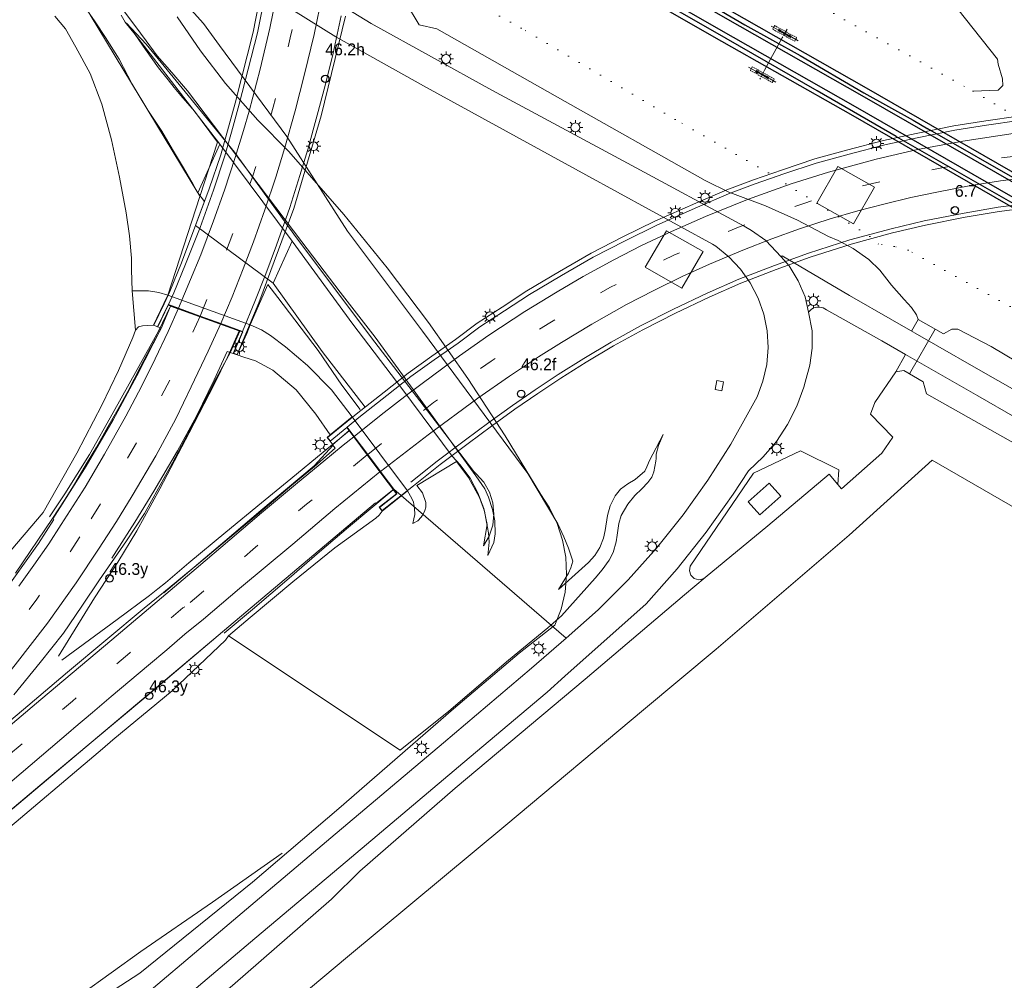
# Model space of a CAD drawing. Header units: metres. Extents: x 83575 to 86200, y 450600 to 453750.
# Tile 80 of 94: x 85556 to 85723, y 452814 to 452977. Entities that reach past the tile are written whole.
import ezdxf
from ezdxf.enums import TextEntityAlignment as Align

# ---------------------------------------------------------------- set-up
doc = ezdxf.new("R2010")
doc.units = ezdxf.units.M
for name, pattern in [('39strp', [12, 3, -9]), ('bhgrns', [2, 0, -2]), ('CENTER', [2, 1.25, -0.25, 0.25, -0.25]), ('DASHED2', [0.375, 0.25, -0.125])]:
    doc.linetypes.add(name, pattern=pattern)
for name, color, linetype, lineweight in [('bw-bs-uithouder spoor', 253, 'Continuous', 18), ('gr-bs-geleiderail', 253, 'geleiderail', 18), ('gw-bs-grondwerklijn', 253, 'Continuous', 18), ('kd-bs-bhgrns', 253, 'bhgrns', 18), ('kw-bs-viaduct', 253, 'Continuous', 18), ('mk-bs-39streep 0.15', 253, '39strp', 18), ('mk-bs-streep 0.15', 253, 'Continuous', 18), ('og-bs-bebouwing', 253, 'Continuous', 18), ('og-bs-spoor NS', 253, 'Continuous', 25), ('og-bs-terreinafscheiding', 253, 'Continuous', 18), ('vh-bs-randverharding', 253, 'Continuous', 18), ('wh-bs-duiker', 253, 'duiker', 18), ('wm-bs-hectometerbord text', 253, 'Continuous', 18), ('wm-bs-lichtmast', 253, 'Continuous', 18)]:
    doc.layers.add(name, color=color, linetype=linetype, lineweight=lineweight)
doc.styles.add('rtw_iso', font='iso-rtw.shx')
doc.linetypes.add('duiker', pattern='A,0,-2,[15,RTW.shx,S=1,R=0,X=0,Y=0],-2', length=4)
doc.linetypes.add('geleiderail', pattern='A,2,-1,[175,RTW.shx,S=0.5,R=0,X=0,Y=0],-1', length=4)

# ---------------------------------------------------------------- blocks, each defined once
blk = doc.blocks.new('poer SB40-flat-25')
h = blk.add_hatch()
h.set_pattern_fill('ACET-2D-ANSI31', color=252, scale=0.5, angle=151.4095, style=0)
h.set_pattern_definition([(196.4094594, (-85685.4671, -452974.4405), (0.4484684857, -1.522836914), [])])
h.paths.add_polyline_path([(0.96, -0.52), (-0.96, 0.52), (-1.04, 0.37), (0.87, -0.68)])
at = {"layer": 'bw-bs-uithouder spoor', "linetype": 'CENTER'}
for points in [[(-2.35, 1.18), (2.26, -1.33)], [(0.36, 0.67), (-0.45, -0.82)]]:
    blk.add_lwpolyline(points, dxfattribs=at)
at = {"layer": 'bw-bs-uithouder spoor', "linetype": 'DASHED2'}
blk.add_lwpolyline([(1.99, -0.79), (-1.74, 1.25), (-2.08, 0.63), (1.66, -1.4)], close=True, dxfattribs=at)
at = {"layer": 'bw-bs-uithouder spoor', "linetype": 'CENTER'}
for points in [[(-0.67, 0.44), (-0.82, 0.17), (-1.17, 0.37), (-1.02, 0.63), (-0.67, 0.44)], [(1.08, -0.52), (0.94, -0.78), (0.59, -0.59), (0.73, -0.33), (1.08, -0.52)]]:
    blk.add_lwpolyline(points, close=True, dxfattribs=at)
at = {"layer": 'bw-bs-uithouder spoor', "linetype": 'Continuous'}
blk.add_lwpolyline([(-0.96, 0.52), (-1.04, 0.37), (0.87, -0.68), (0.96, -0.52)], close=True, dxfattribs=at)
blk = doc.blocks.new('poer SB40-flat-26')
h = blk.add_hatch()
h.set_pattern_fill('ACET-2D-ANSI31', color=252, scale=0.5, angle=151.4095, style=0)
h.set_pattern_definition([(196.4094594, (-85681.6666, -452967.4672), (0.4484684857, -1.522836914), [])])
h.paths.add_polyline_path([(0.96, -0.52), (-0.96, 0.52), (-1.04, 0.37), (0.87, -0.68)])
at = {"layer": 'bw-bs-uithouder spoor', "linetype": 'CENTER'}
for points in [[(-2.35, 1.18), (2.26, -1.33)], [(0.36, 0.67), (-0.45, -0.82)]]:
    blk.add_lwpolyline(points, dxfattribs=at)
at = {"layer": 'bw-bs-uithouder spoor', "linetype": 'DASHED2'}
blk.add_lwpolyline([(1.99, -0.79), (-1.74, 1.25), (-2.08, 0.63), (1.66, -1.4)], close=True, dxfattribs=at)
at = {"layer": 'bw-bs-uithouder spoor', "linetype": 'CENTER'}
for points in [[(-0.67, 0.44), (-0.82, 0.17), (-1.17, 0.37), (-1.02, 0.63), (-0.67, 0.44)], [(1.08, -0.52), (0.94, -0.78), (0.59, -0.59), (0.73, -0.33), (1.08, -0.52)]]:
    blk.add_lwpolyline(points, close=True, dxfattribs=at)
at = {"layer": 'bw-bs-uithouder spoor', "linetype": 'Continuous'}
blk.add_lwpolyline([(-0.96, 0.52), (-1.04, 0.37), (0.87, -0.68), (0.96, -0.52)], close=True, dxfattribs=at)
blk = doc.blocks.new('HMP1-flat-137')
at = {"color": 253}
blk.add_circle((0, 0), 0.625, dxfattribs=at)
blk = doc.blocks.new('HMP1-flat-138')
at = {"color": 253}
blk.add_circle((0, 0), 0.625, dxfattribs=at)
blk = doc.blocks.new('HMP1-flat-147')
at = {"color": 253}
blk.add_circle((0, 0), 0.625, dxfattribs=at)
blk = doc.blocks.new('HMP1-flat-150')
at = {"color": 253}
blk.add_circle((0, 0), 0.625, dxfattribs=at)
blk = doc.blocks.new('HMP1-flat-154')
at = {"color": 253}
blk.add_circle((0, 0), 0.625, dxfattribs=at)
blk = doc.blocks.new('lantaarnpaal-flat-16')
at = {"layer": 'wm-bs-lichtmast'}
for p, q in [((-0.75, 0), (-1.25, 0)), ((-0.88, 0.88), (-0.53, 0.53)), ((0, 0.75), (0, 1.25)), ((0.53, 0.53), (0.88, 0.88)), ((0.75, 0), (1.25, 0)), ((-0.53, -0.53), (-0.88, -0.88)), ((0, -0.75), (0, -1.25)), ((0.53, -0.53), (0.88, -0.88))]:
    blk.add_line(p, q, dxfattribs=at)
blk.add_circle((0, 0), 0.75, dxfattribs=at)
blk = doc.blocks.new('lantaarnpaal-flat-41')
at = {"layer": 'wm-bs-lichtmast'}
for p, q in [((-0.75, 0), (-1.25, 0)), ((-0.88, 0.88), (-0.53, 0.53)), ((0, 0.75), (0, 1.25)), ((0.53, 0.53), (0.88, 0.88)), ((0.75, 0), (1.25, 0)), ((-0.53, -0.53), (-0.88, -0.88)), ((0, -0.75), (0, -1.25)), ((0.53, -0.53), (0.88, -0.88))]:
    blk.add_line(p, q, dxfattribs=at)
blk.add_circle((0, 0), 0.75, dxfattribs=at)
blk = doc.blocks.new('lantaarnpaal-flat-42')
at = {"layer": 'wm-bs-lichtmast'}
for p, q in [((-0.75, 0), (-1.25, 0)), ((-0.88, 0.88), (-0.53, 0.53)), ((0, 0.75), (0, 1.25)), ((0.53, 0.53), (0.88, 0.88)), ((0.75, 0), (1.25, 0)), ((-0.53, -0.53), (-0.88, -0.88)), ((0, -0.75), (0, -1.25)), ((0.53, -0.53), (0.88, -0.88))]:
    blk.add_line(p, q, dxfattribs=at)
blk.add_circle((0, 0), 0.75, dxfattribs=at)
blk = doc.blocks.new('lantaarnpaal-flat-67')
at = {"layer": 'wm-bs-lichtmast'}
for p, q in [((-0.75, 0), (-1.25, 0)), ((-0.88, 0.88), (-0.53, 0.53)), ((0, 0.75), (0, 1.25)), ((0.53, 0.53), (0.88, 0.88)), ((0.75, 0), (1.25, 0)), ((-0.53, -0.53), (-0.88, -0.88)), ((0, -0.75), (0, -1.25)), ((0.53, -0.53), (0.88, -0.88))]:
    blk.add_line(p, q, dxfattribs=at)
blk.add_circle((0, 0), 0.75, dxfattribs=at)
blk = doc.blocks.new('lantaarnpaal-flat-68')
at = {"layer": 'wm-bs-lichtmast'}
for p, q in [((-0.75, 0), (-1.25, 0)), ((-0.88, 0.88), (-0.53, 0.53)), ((0, 0.75), (0, 1.25)), ((0.53, 0.53), (0.88, 0.88)), ((0.75, 0), (1.25, 0)), ((-0.53, -0.53), (-0.88, -0.88)), ((0, -0.75), (0, -1.25)), ((0.53, -0.53), (0.88, -0.88))]:
    blk.add_line(p, q, dxfattribs=at)
blk.add_circle((0, 0), 0.75, dxfattribs=at)
blk = doc.blocks.new('lantaarnpaal-flat-69')
at = {"layer": 'wm-bs-lichtmast'}
for p, q in [((-0.75, 0), (-1.25, 0)), ((-0.88, 0.88), (-0.53, 0.53)), ((0, 0.75), (0, 1.25)), ((0.53, 0.53), (0.88, 0.88)), ((0.75, 0), (1.25, 0)), ((-0.53, -0.53), (-0.88, -0.88)), ((0, -0.75), (0, -1.25)), ((0.53, -0.53), (0.88, -0.88))]:
    blk.add_line(p, q, dxfattribs=at)
blk.add_circle((0, 0), 0.75, dxfattribs=at)
blk = doc.blocks.new('lantaarnpaal-flat-70')
at = {"layer": 'wm-bs-lichtmast'}
for p, q in [((-0.75, 0), (-1.25, 0)), ((-0.88, 0.88), (-0.53, 0.53)), ((0, 0.75), (0, 1.25)), ((0.53, 0.53), (0.88, 0.88)), ((0.75, 0), (1.25, 0)), ((-0.53, -0.53), (-0.88, -0.88)), ((0, -0.75), (0, -1.25)), ((0.53, -0.53), (0.88, -0.88))]:
    blk.add_line(p, q, dxfattribs=at)
blk.add_circle((0, 0), 0.75, dxfattribs=at)
blk = doc.blocks.new('lantaarnpaal-flat-72')
at = {"layer": 'wm-bs-lichtmast'}
for p, q in [((-0.75, 0), (-1.25, 0)), ((-0.88, 0.88), (-0.53, 0.53)), ((0, 0.75), (0, 1.25)), ((0.53, 0.53), (0.88, 0.88)), ((0.75, 0), (1.25, 0)), ((-0.53, -0.53), (-0.88, -0.88)), ((0, -0.75), (0, -1.25)), ((0.53, -0.53), (0.88, -0.88))]:
    blk.add_line(p, q, dxfattribs=at)
blk.add_circle((0, 0), 0.75, dxfattribs=at)
blk = doc.blocks.new('lantaarnpaal-flat-93')
at = {"layer": 'wm-bs-lichtmast'}
for p, q in [((-0.75, 0), (-1.25, 0)), ((-0.88, 0.88), (-0.53, 0.53)), ((0, 0.75), (0, 1.25)), ((0.53, 0.53), (0.88, 0.88)), ((0.75, 0), (1.25, 0)), ((-0.53, -0.53), (-0.88, -0.88)), ((0, -0.75), (0, -1.25)), ((0.53, -0.53), (0.88, -0.88))]:
    blk.add_line(p, q, dxfattribs=at)
blk.add_circle((0, 0), 0.75, dxfattribs=at)
blk = doc.blocks.new('lantaarnpaal-flat-94')
at = {"layer": 'wm-bs-lichtmast'}
for p, q in [((-0.75, 0), (-1.25, 0)), ((-0.88, 0.88), (-0.53, 0.53)), ((0, 0.75), (0, 1.25)), ((0.53, 0.53), (0.88, 0.88)), ((0.75, 0), (1.25, 0)), ((-0.53, -0.53), (-0.88, -0.88)), ((0, -0.75), (0, -1.25)), ((0.53, -0.53), (0.88, -0.88))]:
    blk.add_line(p, q, dxfattribs=at)
blk.add_circle((0, 0), 0.75, dxfattribs=at)
blk = doc.blocks.new('lantaarnpaal-flat-95')
at = {"layer": 'wm-bs-lichtmast'}
for p, q in [((-0.75, 0), (-1.25, 0)), ((-0.88, 0.88), (-0.53, 0.53)), ((0, 0.75), (0, 1.25)), ((0.53, 0.53), (0.88, 0.88)), ((0.75, 0), (1.25, 0)), ((-0.53, -0.53), (-0.88, -0.88)), ((0, -0.75), (0, -1.25)), ((0.53, -0.53), (0.88, -0.88))]:
    blk.add_line(p, q, dxfattribs=at)
blk.add_circle((0, 0), 0.75, dxfattribs=at)
blk = doc.blocks.new('lantaarnpaal-flat-117')
at = {"layer": 'wm-bs-lichtmast'}
for p, q in [((-0.75, 0), (-1.25, 0)), ((-0.88, 0.88), (-0.53, 0.53)), ((0, 0.75), (0, 1.25)), ((0.53, 0.53), (0.88, 0.88)), ((0.75, 0), (1.25, 0)), ((-0.53, -0.53), (-0.88, -0.88)), ((0, -0.75), (0, -1.25)), ((0.53, -0.53), (0.88, -0.88))]:
    blk.add_line(p, q, dxfattribs=at)
blk.add_circle((0, 0), 0.75, dxfattribs=at)
blk = doc.blocks.new('lantaarnpaal-flat-140')
at = {"layer": 'wm-bs-lichtmast'}
for p, q in [((-0.75, 0), (-1.25, 0)), ((-0.88, 0.88), (-0.53, 0.53)), ((0, 0.75), (0, 1.25)), ((0.53, 0.53), (0.88, 0.88)), ((0.75, 0), (1.25, 0)), ((-0.53, -0.53), (-0.88, -0.88)), ((0, -0.75), (0, -1.25)), ((0.53, -0.53), (0.88, -0.88))]:
    blk.add_line(p, q, dxfattribs=at)
blk.add_circle((0, 0), 0.75, dxfattribs=at)
blk = doc.blocks.new('lantaarnpaal-flat-190')
at = {"layer": 'wm-bs-lichtmast'}
for p, q in [((-0.75, 0), (-1.25, 0)), ((-0.88, 0.88), (-0.53, 0.53)), ((0, 0.75), (0, 1.25)), ((0.53, 0.53), (0.88, 0.88)), ((0.75, 0), (1.25, 0)), ((-0.53, -0.53), (-0.88, -0.88)), ((0, -0.75), (0, -1.25)), ((0.53, -0.53), (0.88, -0.88))]:
    blk.add_line(p, q, dxfattribs=at)
blk.add_circle((0, 0), 0.75, dxfattribs=at)
blk = doc.blocks.new('lantaarnpaal-flat-191')
at = {"layer": 'wm-bs-lichtmast'}
for p, q in [((-0.75, 0), (-1.25, 0)), ((-0.88, 0.88), (-0.53, 0.53)), ((0, 0.75), (0, 1.25)), ((0.53, 0.53), (0.88, 0.88)), ((0.75, 0), (1.25, 0)), ((-0.53, -0.53), (-0.88, -0.88)), ((0, -0.75), (0, -1.25)), ((0.53, -0.53), (0.88, -0.88))]:
    blk.add_line(p, q, dxfattribs=at)
blk.add_circle((0, 0), 0.75, dxfattribs=at)

msp = doc.modelspace()

# ---------------------------------------------------------------- linework, layer by layer
at = {"layer": 'bw-bs-uithouder spoor'}
msp.add_lwpolyline([(85685.02, 452973.62), (85682.03, 452968.14)], dxfattribs=at)
at = {"layer": 'gr-bs-geleiderail', "flags": 128}
for points in [[(85581.57, 452928.35), (85579.52, 452923.98), (85575.91, 452917.51), (85571.85, 452910.2), (85567.81, 452903.13), (85563.63, 452896.47), (85561.08, 452892.6)], [(85572.64, 452884.9), (85575.84, 452890.21), (85579.74, 452897.34), (85584.68, 452906.79), (85588.9, 452914.98), (85591.21, 452919.7), (85593.2, 452924.13)], [(85611.75, 452907.15), (85607.36, 452903.53), (85601.89, 452899.02), (85596.89, 452894.97), (85590.87, 452889.97), (85584.63, 452884.77), (85580.67, 452881.41), (85579.39, 452880.4)], [(85590.6, 452872.92), (85595.37, 452876.9), (85601.58, 452882.19), (85606.71, 452886.63), (85611.63, 452890.82), (85619.21, 452897.16)], [(85561.8, 452892.14), (85559.22, 452888.07), (85552.95, 452879.28), (85546.3, 452870.89), (85545.15, 452869.44), (85544.16, 452868.29), (85538.39, 452861.93), (85532.35, 452855.34), (85525.03, 452847.62), (85518.99, 452841.67), (85510.95, 452833.81), (85501.48, 452825.17), (85491.53, 452816.1), (85480.5, 452806.13), (85472.07, 452798.58), (85465.49, 452792.68), (85452.39, 452780.95), (85439.52, 452769.35), (85425.62, 452756.93), (85413.9, 452746.23), (85403.43, 452736.4), (85394.33, 452727.21), (85383.9, 452716.59), (85375.3, 452707.38), (85364.56, 452695.28), (85354.21, 452683.18), (85341.78, 452667.62), (85333.74, 452656.98), (85322.2, 452640.56), (85313.38, 452627.36), (85305.54, 452614.91), (85300.7, 452606.54)], [(85572.64, 452884.9), (85568.64, 452878.87), (85562.57, 452869)], [(85579.39, 452880.4), (85577.97, 452879.24), (85572.48, 452875.21), (85563.13, 452868.3)], [(85590.33, 452873.11), (85577.34, 452862.13), (85568.12, 452854.4), (85560.47, 452848.04), (85548.85, 452838.27), (85537.01, 452828.33), (85524.4, 452817.78), (85509.41, 452805.2), (85501.7, 452798.73), (85498.22, 452795.81), (85487.15, 452786.02), (85474.88, 452775.08), (85463.36, 452764.64), (85451.45, 452753.99), (85439.78, 452743.31), (85429.09, 452733.56), (85417.43, 452722.48), (85406.91, 452712.26), (85397.62, 452702.94), (85389.07, 452693.84), (85378.62, 452682.07), (85369.15, 452670.69), (85359.87, 452659.23), (85353.5, 452650.91), (85343.9, 452638.17), (85334.92, 452624.74), (85325.44, 452610.3), (85317.86, 452597.76), (85315.6, 452593.77)]]:
    msp.add_lwpolyline(points, dxfattribs=at)
at = {"layer": 'gw-bs-grondwerklijn'}
for p, q in [((85567.95, 452977.49), (85586.17, 452947.38)), ((85582.66, 452977.18), (85586.59, 452971.43)), ((85589.85, 452955.63), (85574.08, 452976.11)), ((85574.08, 452976.11), (85577.43, 452972.57)), ((85577.43, 452972.57), (85592.37, 452954.27)), ((85586.59, 452971.43), (85590.84, 452965.9)), ((85590.84, 452965.9), (85596.3, 452959.67)), ((85596.3, 452959.67), (85601.52, 452954.36)), ((85592.37, 452954.27), (85602.85, 452939.79)), ((85610.87, 452943.71), (85601.52, 452954.36)), ((85618.17, 452934.71), (85610.87, 452943.71)), ((85602.85, 452939.79), (85616.11, 452922.12)), ((85612.35, 452925.19), (85602.13, 452939.19)), ((85625.16, 452925.47), (85618.17, 452934.71)), ((85598.88, 452932.11), (85607.2, 452920.56)), ((85620.64, 452914.3), (85612.35, 452925.19)), ((85631.82, 452915.99), (85625.16, 452925.47)), ((85708.01, 452925.97), (85706.88, 452924)), ((85626.3, 452908.84), (85616.11, 452922.12)), ((85607.2, 452920.56), (85614.46, 452911.14)), ((85705.88, 452920.03), (85704.2, 452917.1)), ((85638.16, 452906.28), (85631.82, 452915.99)), ((85620.64, 452914.3), (85629.16, 452902.82)), ((85632.82, 452900.22), (85626.3, 452908.84)), ((85644.15, 452896.36), (85638.16, 452906.28)), ((85630.53, 452901.38), (85629.16, 452902.82)), ((85632.2, 452899.12), (85630.53, 452901.38)), ((85633.24, 452899.86), (85632.82, 452900.22)), ((85634.51, 452898.43), (85633.24, 452899.86)), ((85633.54, 452896.65), (85632.2, 452899.12)), ((85635.46, 452896.77), (85634.51, 452898.43)), ((85648.48, 452872.04), (85619.33, 452897.26)), ((85634.51, 452894.01), (85633.54, 452896.65)), ((85636.04, 452894.95), (85635.46, 452896.77)), ((85636.23, 452893.04), (85636.04, 452894.95)), ((85645.66, 452894.08), (85644.15, 452896.36)), ((85635.09, 452891.26), (85634.51, 452894.01)), ((85646.95, 452891.43), (85645.66, 452894.08)), ((85636.03, 452891.14), (85636.23, 452893.04)), ((85635.09, 452891.26), (85634.47, 452887.66)), ((85635.43, 452889.32), (85636.03, 452891.14)), ((85647.86, 452888.63), (85646.95, 452891.43)), ((85634.47, 452887.66), (85635.43, 452889.32)), ((85648.39, 452885.73), (85647.86, 452888.63)), ((85648.52, 452882.79), (85648.39, 452885.73)), ((85648.26, 452879.85), (85648.52, 452882.79)), ((85647.6, 452876.98), (85648.26, 452879.85)), ((85646.55, 452874.23), (85647.6, 452876.98)), ((85646.55, 452874.23), (85640.51, 452869.49)), ((85640.51, 452869.49), (85629.41, 452860.09)), ((85629.41, 452860.09), (85609.98, 452843.2)), ((85609.98, 452843.2), (85595.4, 452830.76)), ((85595.4, 452830.76), (85576.35, 452815.36)), ((85576.35, 452815.36), (85559.53, 452804.55))]:
    msp.add_line(p, q, dxfattribs=at)
for points in [[(85681.99, 453019.76), (85721.4, 452970), (85721.52, 452969.14), (85722.28, 452966.67), (85722.32, 452965.57), (85721.52, 452964.74), (85717.3, 452964.58)], [(85623.61, 452975.8), (85621.29, 452979.67), (85618.65, 452983.33), (85617.62, 452984.58), (85611.38, 452991.33), (85604.84, 452997.8), (85601.41, 453000.89), (85597.72, 453003.66), (85593.81, 453006.11), (85593.33, 453006.38), (85572.13, 453018.44)], [(85699.65, 452936.11), (85697.03, 452937.99), (85694.47, 452939.35), (85692.84, 452939.99), (85687.59, 452942.78), (85682.17, 452945.22), (85676.6, 452947.28), (85676.11, 452947.44), (85671.98, 452949.47), (85646.97, 452963.59), (85626.6, 452975.13), (85623.61, 452975.8)], [(85750, 452903.93), (85739.96, 452909.74), (85720.33, 452921.4), (85714.7, 452924.33), (85713.67, 452924.3), (85712.28, 452923.55), (85708.01, 452925.97), (85707.71, 452926.74), (85706.9, 452928.02), (85705.63, 452929.36), (85703.48, 452931.8), (85701.49, 452934.3), (85699.65, 452936.11)], [(85703.72, 452906.07), (85699.96, 452909.92), (85700.69, 452911.92), (85704.2, 452917.1), (85705.6, 452917.31), (85708.83, 452915.42), (85709.43, 452913.36), (85745.96, 452892.82), (85750, 452890.5)], [(85694.42, 452898.06), (85695.01, 452897.34), (85701.88, 452903.34), (85703.72, 452906.07)], [(85694.42, 452898.06), (85694.57, 452900.54), (85688.1, 452903.75), (85680.13, 452899.95), (85669.46, 452884.23), (85669.3, 452883.45), (85669.54, 452882.69), (85670.11, 452882.13), (85670.88, 452881.91), (85671.65, 452882.09), (85671.96, 452882.29)], [(85671.96, 452882.29), (85682.55, 452891.07), (85692.96, 452899.79), (85694.42, 452898.06)], [(85579.74, 452803.04), (85582.81, 452805.55), (85591.99, 452813.26), (85608.76, 452827.88), (85613.53, 452832.61), (85629.69, 452846.69), (85651.68, 452865.11), (85668.47, 452879.4), (85671.96, 452882.29)]]:
    msp.add_lwpolyline(points, dxfattribs=at)
at = {"layer": 'gw-bs-grondwerklijn', "flags": 128}
for points in [[(85582.96, 452980.7), (85587.08, 452976.07), (85589.81, 452972.31), (85601.2, 452956.9), (85611.47, 452940.92), (85624.16, 452923.97), (85641.99, 452899.91), (85647.04, 452891.41), (85648.07, 452889.21), (85648.86, 452887.28), (85649.56, 452885.09), (85649.25, 452883.93), (85648.87, 452883.07), (85647.18, 452880.27), (85652.23, 452884.85), (85653.32, 452886.06), (85654.13, 452887.41), (85654.78, 452888.98), (85655.06, 452890.27), (85655.43, 452892.8), (85655.89, 452894.41), (85656.72, 452896.15), (85657.64, 452897.25), (85658.89, 452898.14), (85660.15, 452898.87), (85661.75, 452900.28), (85662.08, 452901.01), (85662.54, 452902.08), (85664.85, 452906.5), (85664.09, 452904.63), (85663.7, 452903.17), (85663.66, 452902.47), (85663.61, 452902.02), (85663.29, 452900.17), (85662.97, 452899.28), (85662.29, 452898.38), (85661.27, 452897.29), (85660.08, 452896.2), (85658.87, 452894.74), (85657.74, 452892.8), (85657.38, 452891.46), (85657.09, 452889.46), (85656.94, 452888.35), (85656.43, 452886.54), (85655.71, 452885.22), (85654.54, 452883.61), (85653.36, 452882.2), (85647.64, 452875.81), (85645.36, 452873.81), (85638.71, 452868.3), (85628.6, 452859.7), (85620.36, 452853.09), (85591.35, 452872.43), (85595, 452875.57), (85602.2, 452881.59), (85609.34, 452887.34), (85616.23, 452892.37), (85616.85, 452892.86), (85617.31, 452893.55), (85621.62, 452896.96), (85622.36, 452895.7), (85622.64, 452895.07), (85622.81, 452894.06), (85622.84, 452892.98), (85622.69, 452892.21), (85622.51, 452891.42), (85623.38, 452891.92), (85623.93, 452892.51), (85624.29, 452893.02), (85624.56, 452893.63), (85624.71, 452894.2), (85624.74, 452895.02), (85624.14, 452896.62), (85623.18, 452897.9), (85629.88, 452901.93), (85631.92, 452899.24), (85633.78, 452895.84), (85634.65, 452893.51), (85634.98, 452891.66), (85635.29, 452889.89), (85635.44, 452888.27), (85635.18, 452886.01), (85636.21, 452888.25), (85636.45, 452889.69), (85636.38, 452891.89), (85636.01, 452893.81), (85635.32, 452895.93), (85634.68, 452897.34), (85633.16, 452899.49), (85616.16, 452923), (85610.22, 452930.6), (85603.75, 452939.11), (85584.39, 452964.63), (85581.74, 452967.73), (85579.29, 452970.6), (85577.43, 452973.09), (85575.51, 452975.73), (85572.9, 452979.16)], [(85567.38, 452978.34), (85568.76, 452976.3), (85570.52, 452973.67), (85572.86, 452970.02), (85575.05, 452965.77), (85577.66, 452961.39), (85580.03, 452957.82), (85582.01, 452954.45), (85583.72, 452951.62), (85585.38, 452948.81), (85586.42, 452946.89), (85586.51, 452946.78), (85581.08, 452930.09), (85579.53, 452930.55), (85577.78, 452930.84), (85576.41, 452930.84), (85575.02, 452930.81), (85574.92, 452934.36), (85574.91, 452936.35), (85574.58, 452940.11), (85574.01, 452944.03), (85572.91, 452950.05), (85571.54, 452956.34), (85569.9, 452962.37), (85567.91, 452967.6), (85565.51, 452972.02), (85563.78, 452975.16), (85561.94, 452977.28)], [(85573.19, 452977.46), (85573.87, 452976.28), (85575.52, 452974.16), (85577.32, 452971.66), (85579.49, 452968.54), (85581.11, 452966.52), (85582.17, 452965.22), (85583.28, 452963.86), (85585.59, 452961.2), (85589.5, 452955.97), (85586.51, 452946.78), (85586.42, 452946.89), (85585.38, 452948.81), (85583.72, 452951.62), (85582.01, 452954.45), (85580.03, 452957.82), (85577.66, 452961.39), (85575.05, 452965.77), (85572.86, 452970.02), (85570.52, 452973.67), (85568.76, 452976.3), (85567.38, 452978.34)], [(85612.26, 452909.48), (85608.78, 452914.06), (85604.71, 452918.17), (85600.99, 452921.34), (85598.42, 452923.28), (85596.94, 452924.19), (85595, 452925.04), (85598, 452931.9), (85599.7, 452929.7), (85606.51, 452920.7), (85610.51, 452914.88), (85613.58, 452910.76)], [(85581.08, 452930.09), (85580.41, 452928.65), (85578.65, 452925), (85577.65, 452924.96), (85576.77, 452924.88), (85576.11, 452924.72), (85575.58, 452924.14), (85575.02, 452930.81), (85576.41, 452930.84), (85577.78, 452930.84), (85579.53, 452930.55)], [(85559.99, 452893.33), (85565.66, 452903.34), (85569.93, 452911.49), (85572.72, 452917.36), (85575.14, 452922.94), (85575.58, 452924.14), (85576.11, 452924.72), (85576.77, 452924.88), (85577.65, 452924.96), (85578.65, 452925), (85579.36, 452924.72), (85579.95, 452924.49), (85575.8, 452916.41), (85571.81, 452909.01), (85567.26, 452901.15), (85563.21, 452894.72), (85561.63, 452892.24)], [(85571.59, 452885.6), (85572.38, 452886.84), (85575.5, 452891.65), (85578.72, 452896.89), (85582.71, 452903.75), (85585.91, 452909.62), (85588.92, 452915.78), (85591.12, 452920.56), (85592.1, 452920.23), (85592.82, 452919.98), (85593.92, 452919.6), (85595.92, 452918.95), (85598.85, 452917.4), (85602.79, 452914.04), (85606.09, 452909.96), (85608.55, 452906.44), (85608.01, 452905.99), (85608.52, 452905.38), (85609.06, 452904.71), (85605.8, 452901.18), (85596.81, 452893.62), (85590.7, 452888.48), (85582.92, 452881.85), (85580.38, 452879.74)], [(85559.99, 452893.33), (85553.58, 452885.76)], [(85344.32, 452632.65), (85358.55, 452651.33), (85371.71, 452667.62), (85386.81, 452684.71), (85396.78, 452696.65), (85404.21, 452704.44), (85415.89, 452716.1), (85430.98, 452730.26), (85448.52, 452746.24), (85463.41, 452759.54), (85484.13, 452778.02), (85500.24, 452792.19), (85504.32, 452795.12), (85507.75, 452798.32), (85516.25, 452806.74), (85534.81, 452822.95), (85552.09, 452838.23), (85570, 452853.31), (85571.77, 452854.87), (85581.81, 452863.12), (85590.8, 452871.7), (85591.35, 452872.43), (85620.36, 452853.09)], [(85600.42, 452835.68), (85588.64, 452827.36), (85576.53, 452819.04), (85556.42, 452804.58), (85549.04, 452798.98), (85539.38, 452791.66), (85519.76, 452778.38), (85493.7, 452759.03), (85469.03, 452741.36), (85447.39, 452725.18), (85425.61, 452707.76), (85405.24, 452689.39), (85378.86, 452661.52), (85372.22, 452654), (85364.68, 452645.49), (85352.51, 452630.97), (85346.45, 452622.69), (85338.98, 452609.67), (85337.35, 452606.46), (85330.3, 452595.23), (85325.21, 452585.53), (85325.21, 452585.53)]]:
    msp.add_lwpolyline(points, dxfattribs=at)
at = {"layer": 'kd-bs-bhgrns'}
for points in [[(85750, 452913.18), (85729.08, 452925.14), (85706.33, 452937.7), (85703.97, 452938.33), (85701.29, 452938.72), (85699.84, 452940.02), (85682.69, 452950.75), (85666.91, 452959.8), (85640.86, 452975.27), (85629.57, 452981.54), (85625.22, 452983.43), (85622.34, 452986.33), (85613.99, 452994.92), (85600.71, 453007.3), (85598.01, 453008.95), (85587.07, 453015.36), (85574.9, 453022.23)], [(85629.48, 453014.99), (85630.98, 453012.69), (85633.18, 453011.43), (85717.3, 452964.58)], [(85717.3, 452964.58), (85733.29, 452955.13), (85737.58, 452952.83), (85750, 452944.92)]]:
    msp.add_lwpolyline(points, dxfattribs=at)
at = {"layer": 'kw-bs-viaduct', "flags": 128}
for points in [[(85611.11, 452977.28), (85607.03, 452960.42), (85602.39, 452944.73), (85596.49, 452928.78), (85592.79, 452920.05), (85592.17, 452920.26), (85593.75, 452923.88), (85581.1, 452928.47), (85579.31, 452924.74), (85578.72, 452925.02), (85580.45, 452928.62), (85581.42, 452930.7), (85583.39, 452935.53), (85588.08, 452948.05), (85590.04, 452953.82), (85592.45, 452962.55), (85595.52, 452974.59), (85597.75, 452986.22)], [(85608.52, 452905.45), (85608.08, 452905.99), (85612.92, 452909.96), (85617.67, 452913.67), (85621.73, 452916.9), (85625.71, 452919.77), (85629.75, 452922.59), (85633.42, 452925.33), (85637.64, 452928.07), (85641.83, 452930.81), (85647.31, 452934.07), (85652.68, 452937.18), (85658.07, 452939.95), (85663.47, 452942.59), (85670.38, 452945.66), (85675.62, 452947.89), (85680.15, 452949.62), (85685.04, 452951.3), (85690.54, 452953.12), (85696.13, 452954.66), (85702.16, 452956.26), (85707.64, 452957.45), (85714.04, 452958.73), (85719.44, 452959.57), (85724.9, 452960.35)], [(85728.76, 452945.15), (85721.69, 452944.25), (85715.96, 452943.25), (85709.22, 452941.91), (85703.64, 452940.61), (85696.68, 452938.73), (85689.72, 452936.49), (85683.99, 452934.43), (85677.98, 452932.09), (85672.64, 452929.76), (85666.97, 452927.06), (85661.41, 452924.22), (85656.46, 452921.48), (85651.84, 452918.72), (85647.53, 452916.01), (85643.66, 452913.46), (85639.79, 452910.79), (85635.84, 452907.94), (85631.89, 452904.99), (85627.12, 452901.41), (85622.65, 452897.84), (85617.32, 452893.62), (85616.9, 452894.18), (85619.79, 452896.47), (85611.35, 452907.77)], [(85581.08, 452930.09), (85595, 452925.04), (85594.41, 452923.6), (85592.82, 452919.98), (85592.1, 452920.23), (85593.69, 452923.85), (85581.13, 452928.4), (85579.36, 452924.72), (85578.65, 452925), (85581.08, 452930.09)], [(85608.55, 452906.44), (85612.26, 452909.48), (85621.62, 452896.96), (85617.31, 452893.55), (85616.83, 452894.19), (85619.73, 452896.48), (85616.96, 452900.17), (85614.8, 452903.07), (85612.53, 452906.12), (85611.35, 452907.7), (85608.52, 452905.38), (85608.01, 452905.99)]]:
    msp.add_lwpolyline(points, dxfattribs=at)
at = {"layer": 'mk-bs-39streep 0.15', "flags": 128}
for points in [[(85586.52, 452926.55), (85588.09, 452930.34), (85591.45, 452938.85), (85592.47, 452941.61), (85595.46, 452950.26), (85596.36, 452953.09), (85598.87, 452961.88), (85599.66, 452964.72), (85601.79, 452973.62), (85602.43, 452976.45), (85604.28, 452985.6), (85604.75, 452988.45), (85606.04, 452997.59), (85606.39, 453000.52), (85607.34, 453009.76), (85607.52, 453012.59), (85607.97, 453021.8), (85608.04, 453024.79), (85608.09, 453034), (85608.04, 453036.97), (85607.61, 453046.29), (85607.44, 453049.05), (85606.55, 453058.25), (85606.2, 453061.11), (85604.94, 453070.26), (85604.44, 453073.16), (85602.7, 453082.21), (85602.1, 453085.05), (85600.49, 453091.92), (85599.24, 453096.68), (85592.97, 453116.79), (85591.99, 453119.47), (85588.54, 453128.34), (85578.51, 453149.69), (85571.3, 453162.54), (85564.71, 453172.82), (85559.82, 453179.82)], [(85614.88, 452903.14), (85623.68, 452910.08), (85626.03, 452911.91), (85633.34, 452917.22), (85635.79, 452918.92), (85643.26, 452923.86), (85645.72, 452925.41), (85653.46, 452930.02), (85655.95, 452931.41), (85664, 452935.54), (85666.66, 452936.82), (85674.88, 452940.47), (85677.59, 452941.56), (85686.02, 452944.72), (85688.82, 452945.67), (85697.36, 452948.22), (85700.28, 452949), (85708.94, 452950.99), (85711.73, 452951.59), (85720.65, 452953.1), (85723.56, 452953.51), (85732.47, 452954.53), (85735.3, 452954.79), (85744.33, 452955.19), (85747.31, 452955.26), (85756.26, 452955.17), (85759.24, 452955.05), (85768.18, 452954.39), (85771.04, 452954.12), (85779.97, 452952.95), (85782.81, 452952.5), (85791.62, 452950.77), (85795.22, 452949.91)], [(85614.88, 452903.14), (85623.68, 452910.08), (85626.03, 452911.91), (85633.34, 452917.22), (85635.79, 452918.92), (85643.26, 452923.86), (85645.72, 452925.41), (85653.46, 452930.02), (85655.95, 452931.41), (85664, 452935.54), (85666.66, 452936.82), (85674.88, 452940.47), (85677.59, 452941.56), (85686.02, 452944.72), (85688.82, 452945.67), (85697.36, 452948.22), (85700.28, 452949), (85708.94, 452950.99), (85711.73, 452951.59), (85720.65, 452953.1), (85723.56, 452953.51), (85732.47, 452954.53), (85735.3, 452954.79), (85744.33, 452955.19), (85747.31, 452955.26), (85756.26, 452955.17), (85759.24, 452955.05), (85768.18, 452954.39), (85771.04, 452954.12), (85779.97, 452952.95), (85782.81, 452952.5), (85791.62, 452950.77), (85795.22, 452949.91)], [(85586.52, 452926.55), (85583.18, 452919.21), (85581.92, 452916.65), (85577.68, 452908.56), (85576.29, 452906.03), (85571.77, 452898.2), (85570.3, 452895.71), (85566.21, 452889.19)], [(85614.8, 452903.07), (85606.84, 452896.55), (85604.55, 452894.7), (85597.58, 452888.83), (85595.46, 452887.03), (85588.46, 452881.13), (85586.3, 452879.34), (85583.95, 452877.36)], [(85566.21, 452889.19), (85564.54, 452886.63), (85561.76, 452882.6), (85558.89, 452878.63), (85555.95, 452874.71), (85552.96, 452870.82), (85549.94, 452866.97), (85548.81, 452865.59), (85535.14, 452850.71), (85520.44, 452835.75), (85508.07, 452824.24), (85497.01, 452814.14), (85481.34, 452800.09), (85479.69, 452798.62), (85464.03, 452784.58), (85448.56, 452770.6), (85429.73, 452753.66), (85411.81, 452737.07), (85401.29, 452726.98), (85388.32, 452713.78), (85376.65, 452701.39), (85365.26, 452688.45), (85356.81, 452678.43), (85342.33, 452660.02), (85321.66, 452630.95), (85304.41, 452603.37)], [(85583.95, 452877.36), (85583.62, 452877.16), (85580.63, 452874.62), (85577.65, 452872.09), (85574.62, 452869.55), (85571.59, 452867), (85568.57, 452864.46), (85564.94, 452861.4), (85561.32, 452858.34), (85543.33, 452843.08), (85524.75, 452827.32), (85507.87, 452812.95), (85491.38, 452798.68), (85489.06, 452796.67), (85471.22, 452780.73), (85452.85, 452764.07), (85435.75, 452748.66), (85418.43, 452732.91), (85402.21, 452717.11), (85385.99, 452700.32), (85373.76, 452686.61), (85362.67, 452673.63), (85339.25, 452643.02), (85320.94, 452615.95), (85310.29, 452598.32)]]:
    msp.add_lwpolyline(points, dxfattribs=at)
at = {"layer": 'mk-bs-streep 0.15', "flags": 128}
for points in [[(85590.03, 452925.28), (85591.94, 452929.82), (85593.83, 452934.54), (85595.56, 452939.08), (85597.5, 452944.52), (85599.32, 452950.07), (85600.88, 452955.07), (85602.61, 452961.26), (85604.19, 452967.48), (85605.81, 452974.18), (85607.24, 452981.14)], [(85599.48, 452980.82), (85598.31, 452975.25), (85596.69, 452968.3), (85594.82, 452961.2), (85593.88, 452957.92)], [(85582.9, 452927.87), (85584.92, 452932.71), (85586.64, 452936.91), (85588.79, 452942.65), (85590.66, 452947.84), (85592.49, 452953.36), (85593.88, 452957.92)], [(85612.61, 452906.18), (85617.15, 452909.83), (85621.68, 452913.34), (85626.05, 452916.62), (85630.4, 452919.8), (85635.36, 452923.29), (85641.45, 452927.3), (85646.92, 452930.67), (85651.33, 452933.25), (85656.53, 452936.07), (85661.2, 452938.46), (85666.25, 452940.84), (85672.01, 452943.4), (85679.14, 452946.29), (85686.51, 452948.89), (85692.84, 452950.89), (85700.87, 452953.08), (85707.87, 452954.7), (85715.54, 452956.15), (85724.8, 452957.57)], [(85612.61, 452906.18), (85617.15, 452909.83), (85621.68, 452913.34), (85626.05, 452916.62), (85630.4, 452919.8), (85635.36, 452923.29), (85641.45, 452927.3), (85646.92, 452930.67), (85651.33, 452933.25), (85656.53, 452936.07), (85661.2, 452938.46), (85666.25, 452940.84), (85672.01, 452943.4), (85679.14, 452946.29), (85686.51, 452948.89), (85692.84, 452950.89), (85700.87, 452953.08), (85707.87, 452954.7), (85715.54, 452956.15), (85724.8, 452957.57)], [(85726.88, 452950.05), (85721.93, 452949.4), (85716.89, 452948.62), (85711.42, 452947.57), (85706.77, 452946.61), (85702.18, 452945.49), (85697.82, 452944.36), (85693.12, 452942.99), (85687.94, 452941.28), (85683.27, 452939.62), (85678.32, 452937.7), (85672.72, 452935.34), (85668.17, 452933.28), (85663.29, 452930.89), (85658.66, 452928.5), (85652.78, 452925.16), (85647.65, 452922.08), (85643.75, 452919.63), (85638.89, 452916.4), (85633.54, 452912.67), (85625.12, 452906.47), (85617.04, 452900.24)], [(85726.88, 452950.05), (85721.93, 452949.4), (85716.89, 452948.62), (85711.42, 452947.57), (85706.77, 452946.61), (85702.18, 452945.49), (85697.82, 452944.36), (85693.12, 452942.99), (85687.94, 452941.28), (85683.27, 452939.62), (85678.32, 452937.7), (85672.72, 452935.34), (85668.17, 452933.28), (85663.29, 452930.89), (85658.66, 452928.5), (85652.78, 452925.16), (85647.65, 452922.08), (85643.75, 452919.63), (85638.89, 452916.4), (85633.54, 452912.67), (85625.12, 452906.47), (85617.04, 452900.24)], [(85563.04, 452891.3), (85567.07, 452897.61), (85570.34, 452903.16), (85573.99, 452909.59), (85576.62, 452914.63), (85578.94, 452919.31), (85581.14, 452923.96), (85582.9, 452927.87)], [(85590.03, 452925.28), (85587.9, 452920.58), (85585.04, 452914.57), (85582.4, 452909.17), (85579.03, 452902.88), (85575.06, 452896.13), (85572.36, 452891.76), (85569.34, 452887.1)], [(85580.73, 452879.51), (85585.84, 452883.83), (85591.58, 452888.71), (85596.94, 452893.25), (85603.01, 452898.35), (85607.46, 452902.01), (85610.75, 452904.71), (85612.53, 452906.12)], [(85587.11, 452875.25), (85593.22, 452880.43), (85602.19, 452887.96), (85609.32, 452893.97), (85616.96, 452900.17)], [(85563.04, 452891.3), (85560.95, 452888.02), (85558.43, 452884.41), (85555.86, 452880.83)], [(85538.68, 452848.57), (85544.53, 452854.87), (85549.88, 452860.94), (85555.26, 452867.52), (85560.7, 452874.58), (85565.55, 452881.4), (85569.34, 452887.1)], [(85580.73, 452879.51), (85571.58, 452871.78), (85559.6, 452861.65), (85541.12, 452846.02)], [(85587.11, 452875.25), (85583.96, 452872.7), (85580.89, 452870.1), (85577.81, 452867.5), (85574.66, 452864.83), (85571.5, 452862.16), (85568.35, 452859.48), (85565.19, 452856.82), (85564.68, 452856.39), (85549.3, 452843.35)]]:
    msp.add_lwpolyline(points, dxfattribs=at)
at = {"layer": 'og-bs-bebouwing'}
for points in [[(85589.85, 452955.63), (85602.13, 452939.19), (85598.88, 452932.11), (85585.75, 452941.87), (85587.25, 452945.95), (85586.17, 452947.38), (85589.85, 452955.63)], [(85700.6, 452948.35), (85697.07, 452942.16), (85690.86, 452945.67), (85694.4, 452951.87), (85700.6, 452948.35)], [(85671.62, 452937.44), (85668.04, 452931.24), (85661.83, 452934.79), (85665.41, 452940.99), (85671.62, 452937.44)], [(85675.07, 452915.39), (85674.78, 452913.89), (85673.67, 452914.14), (85673.97, 452915.62), (85675.07, 452915.39)], [(85684.78, 452896.05), (85681.22, 452892.89), (85679.25, 452895.12), (85682.82, 452898.28), (85684.78, 452896.05)]]:
    msp.add_lwpolyline(points, dxfattribs=at)
at = {"layer": 'og-bs-spoor NS'}
for p, q in [((85675.55, 452973.51), (85659.4, 452982.75)), ((85667.75, 452982.27), (85678.68, 452975.84)), ((85678.68, 452975.84), (85688.03, 452970.61)), ((85690.92, 452964.68), (85675.55, 452973.51)), ((85688.03, 452970.61), (85698.83, 452964.32)), ((85704.28, 452956.93), (85690.92, 452964.68)), ((85698.83, 452964.32), (85707.17, 452959.67)), ((85707.17, 452959.67), (85709.64, 452958.25)), ((85730.69, 452946.12), (85709.64, 452958.25)), ((85704.28, 452956.93), (85724.79, 452945.22))]:
    msp.add_line(p, q, dxfattribs=at)
at = {"layer": 'og-bs-spoor NS', "flags": 128}
for points in [[(85788.56, 452913.91), (85765.63, 452927.01), (85736.84, 452943.52), (85699.29, 452965.11), (85676.16, 452978.23), (85654.58, 452990.62), (85625.93, 453007.07), (85587.36, 453029.11), (85529.5, 453062.73), (85497.24, 453081.84), (85474.21, 453095.66), (85449.6, 453110.52), (85414.96, 453131.39)], [(85787.79, 452912.62), (85764.86, 452925.72), (85736.06, 452942.24), (85698.52, 452963.83), (85675.39, 452976.94), (85653.81, 452989.33), (85625.15, 453005.79), (85586.58, 453027.83), (85528.72, 453061.46), (85496.44, 453080.56), (85473.41, 453094.39), (85448.8, 453109.25), (85413.98, 453130.23)], [(85786.67, 452910.75), (85763.74, 452923.85), (85734.93, 452940.37), (85697.39, 452961.96), (85674.27, 452975.07), (85652.68, 452987.47), (85624.03, 453003.92), (85585.45, 453025.96), (85527.57, 453059.6), (85495.28, 453078.71), (85472.24, 453092.54), (85447.63, 453107.41), (85412.54, 453128.55)], [(85785.88, 452909.43), (85762.95, 452922.54), (85734.14, 452939.05), (85696.6, 452960.64), (85673.48, 452973.75), (85651.89, 452986.15), (85623.24, 453002.6), (85584.66, 453024.65), (85526.77, 453058.29), (85494.47, 453077.41), (85471.42, 453091.24), (85446.81, 453106.11), (85411.53, 453127.36)]]:
    msp.add_lwpolyline(points, dxfattribs=at)
at = {"layer": 'og-bs-terreinafscheiding', "flags": 128}
for points in [[(85581.13, 452928.4), (85593.69, 452923.85)], [(85619.73, 452896.48), (85616.96, 452900.17), (85614.8, 452903.07), (85612.53, 452906.12), (85611.35, 452907.7)]]:
    msp.add_lwpolyline(points, dxfattribs=at)
at = {"layer": 'vh-bs-randverharding'}
for points in [[(85564.27, 453007.71), (85582.03, 452996.89), (85592.99, 452989.88), (85615.49, 452976.06), (85635.86, 452964.77)], [(85573.51, 452808.55), (85590.7, 452823.12), (85608.65, 452838.27), (85627.69, 452854.34), (85642.57, 452866.97), (85648.48, 452872.04), (85653.85, 452876.84), (85658.95, 452881.93), (85663.75, 452887.29), (85668.26, 452892.91), (85672.44, 452898.78), (85676.29, 452904.86), (85679.37, 452910.34), (85680.74, 452912.86), (85681.75, 452915.55), (85682.38, 452918.35), (85682.61, 452921.21), (85682.44, 452924.07), (85681.88, 452926.89), (85680.93, 452929.59), (85679.61, 452932.14), (85677.95, 452934.49), (85675.99, 452936.58), (85673.75, 452938.37), (85673.21, 452938.73), (85651.8, 452950.45), (85624.82, 452965.22), (85609.47, 452973.8), (85589.66, 452986.18)], [(85635.86, 452964.77), (85659.57, 452952.01), (85678.57, 452941.74), (85679.82, 452941.03), (85682.21, 452939.32), (85684.8, 452936.56)], [(85684.8, 452936.56), (85684.98, 452936.73), (85696.36, 452930), (85718.23, 452917.52), (85738.62, 452905.86), (85750, 452899.34)], [(85684.8, 452936.56), (85686.2, 452935.02), (85687.72, 452932.51), (85688.89, 452929.81), (85689.46, 452927.18)], [(85555.32, 452883.05), (85561.56, 452892.3), (85563.7, 452895.58), (85565.3, 452898.08), (85567.27, 452901.46), (85569, 452904.36), (85570.94, 452907.79), (85572.61, 452910.74), (85574.33, 452913.79), (85576.46, 452917.94), (85578.1, 452921.05), (85579.97, 452924.45), (85581.53, 452928.22), (85593.24, 452923.99), (85591.7, 452920.46), (85589.33, 452916.09), (85585.35, 452908.29), (85581.86, 452901.72), (85577.11, 452893.16), (85574.08, 452888.52), (85569.5, 452881.91), (85566.51, 452877.45), (85563.43, 452872.89), (85559.45, 452867.95), (85555.03, 452862.45)], [(85689.46, 452927.18), (85690.08, 452924.06), (85690.08, 452921.12), (85689.68, 452918.21), (85688.89, 452915.38), (85688.65, 452914.53), (85687.47, 452911.29), (85685.92, 452908.21), (85684.02, 452905.33), (85681.8, 452902.7), (85679.29, 452900.33), (85676.71, 452896.39), (85672.12, 452889.96), (85667.21, 452883.77), (85661.99, 452877.83), (85648.22, 452865.62), (85645.24, 452862.9), (85632.06, 452851.82), (85610.35, 452833.45), (85595.78, 452821.24), (85577.08, 452805.39)], [(85750, 452894.73), (85747.81, 452896), (85730.6, 452905.81), (85718.07, 452913.04), (85705.88, 452920.03), (85701.88, 452922.33), (85692.51, 452927.6), (85691.92, 452927.91), (85691.38, 452928.05), (85690.85, 452928.06), (85690.32, 452927.91), (85689.91, 452927.65), (85689.46, 452927.18)], [(85544.43, 452849.74), (85557.39, 452860.62), (85564.12, 452866.29), (85577.07, 452877.11), (85580.32, 452879.79), (85586.14, 452884.57), (85596.28, 452893.05), (85602.02, 452897.91), (85605.86, 452901.11), (85609.39, 452904.18), (85608.9, 452904.75), (85611.77, 452907.16), (85619.33, 452897.26), (85616.25, 452894.83), (85616.18, 452894.92), (85580.94, 452865.23), (85568.1, 452854.41), (85554.78, 452843.16)], [(85710.38, 452902.15), (85696.33, 452889.45), (85673.82, 452870.16), (85661.56, 452859.94)], [(85750, 452879.33), (85735.3, 452887.76), (85710.38, 452902.15)], [(85661.56, 452859.94), (85638.26, 452840.38), (85611.44, 452818.15), (85586.43, 452797.13)]]:
    msp.add_lwpolyline(points, dxfattribs=at)
at = {"layer": 'vh-bs-randverharding', "flags": 128}
for points in [[(85610.39, 452977.37), (85609.05, 452971), (85607.67, 452965.53), (85606.32, 452960.55), (85604.75, 452954.7), (85603.42, 452950.31), (85601.69, 452944.9), (85599.45, 452938.54), (85597.66, 452933.7), (85595.81, 452928.99), (85593.73, 452923.94), (85590.03, 452925.28), (85586.52, 452926.55), (85582.9, 452927.87), (85581.17, 452928.49), (85582.09, 452930.47), (85584.06, 452935.31), (85586.52, 452941.55), (85588.77, 452947.86), (85590.74, 452953.66), (85592.14, 452958.69), (85593.15, 452962.41), (85594.68, 452968.33), (85596.23, 452974.48), (85597.62, 452981.24)], [(85619.8, 452896.54), (85617.04, 452900.24), (85614.88, 452903.14), (85612.61, 452906.18), (85611.43, 452907.76), (85613.39, 452909.37), (85618.13, 452913.08), (85622.18, 452916.3), (85626.14, 452919.16), (85630.19, 452921.98), (85633.85, 452924.71), (85638.05, 452927.44), (85642.23, 452930.18), (85647.69, 452933.42), (85653.04, 452936.52), (85658.41, 452939.29), (85663.79, 452941.92), (85670.68, 452944.98), (85675.91, 452947.2), (85680.42, 452948.92), (85685.3, 452950.6), (85690.77, 452952.41), (85696.34, 452953.95), (85702.35, 452955.54), (85707.81, 452956.72), (85714.2, 452958), (85719.57, 452958.83), (85725.02, 452959.62)], [(85728.65, 452945.88), (85721.56, 452944.98), (85715.81, 452943.98), (85709.04, 452942.64), (85703.44, 452941.33), (85696.46, 452939.44), (85689.46, 452937.19), (85683.72, 452935.12), (85677.69, 452932.78), (85672.32, 452930.43), (85666.63, 452927.72), (85661.05, 452924.88), (85656.08, 452922.12), (85651.44, 452919.35), (85647.13, 452916.64), (85643.24, 452914.08), (85639.36, 452911.4), (85635.4, 452908.54), (85631.44, 452905.59), (85626.66, 452902), (85622.19, 452898.43)]]:
    msp.add_lwpolyline(points, dxfattribs=at)
at = {"layer": 'wh-bs-duiker'}
msp.add_line((85710.87, 452924.33), (85706.53, 452916.77), dxfattribs=at)

# ---------------------------------------------------------------- block references
for name, p in [('poer SB40-flat-25', (85685.47, 452974.44)), ('lantaarnpaal-flat-70', (85628.14, 452970.05)), ('poer SB40-flat-26', (85681.67, 452967.47)), ('HMP1-flat-147', (85607.71, 452966.68)), ('lantaarnpaal-flat-94', (85650.01, 452958.46)), ('lantaarnpaal-flat-69', (85605.71, 452955.28)), ('lantaarnpaal-flat-191', (85700.94, 452955.73)), ('lantaarnpaal-flat-190', (85671.96, 452946.59)), ('lantaarnpaal-flat-72', (85666.93, 452944.02)), ('HMP1-flat-154', (85714.22, 452944.43)), ('lantaarnpaal-flat-95', (85690.3, 452929.1)), ('lantaarnpaal-flat-41', (85635.57, 452926.52)), ('lantaarnpaal-flat-68', (85593.19, 452921.31)), ('HMP1-flat-150', (85640.84, 452913.39)), ('lantaarnpaal-flat-16', (85606.82, 452904.8)), ('lantaarnpaal-flat-42', (85684.07, 452904.14)), ('lantaarnpaal-flat-117', (85663, 452887.59)), ('HMP1-flat-137', (85571.19, 452882.16)), ('lantaarnpaal-flat-93', (85643.82, 452870.26)), ('lantaarnpaal-flat-140', (85585.62, 452866.75)), ('HMP1-flat-138', (85577.91, 452862.3)), ('lantaarnpaal-flat-67', (85624.01, 452853.4))]:
    msp.add_blockref(name, p)

# ---------------------------------------------------------------- texts
at = {"layer": 'wm-bs-hectometerbord text', "style": 'rtw_iso'}
for s, p in [('46.2h', (85607.71, 452970.07)), ('6.7', (85714.22, 452946.12)), ('46.2f', (85640.84, 452916.78)), ('46.3y', (85571.19, 452882.15)), ('46.3y', (85577.91, 452862.29))]:
    msp.add_text(s, height=2, dxfattribs=at).set_placement(p, align=Align.BOTTOM_LEFT)

doc.saveas('drawing.dxf')
